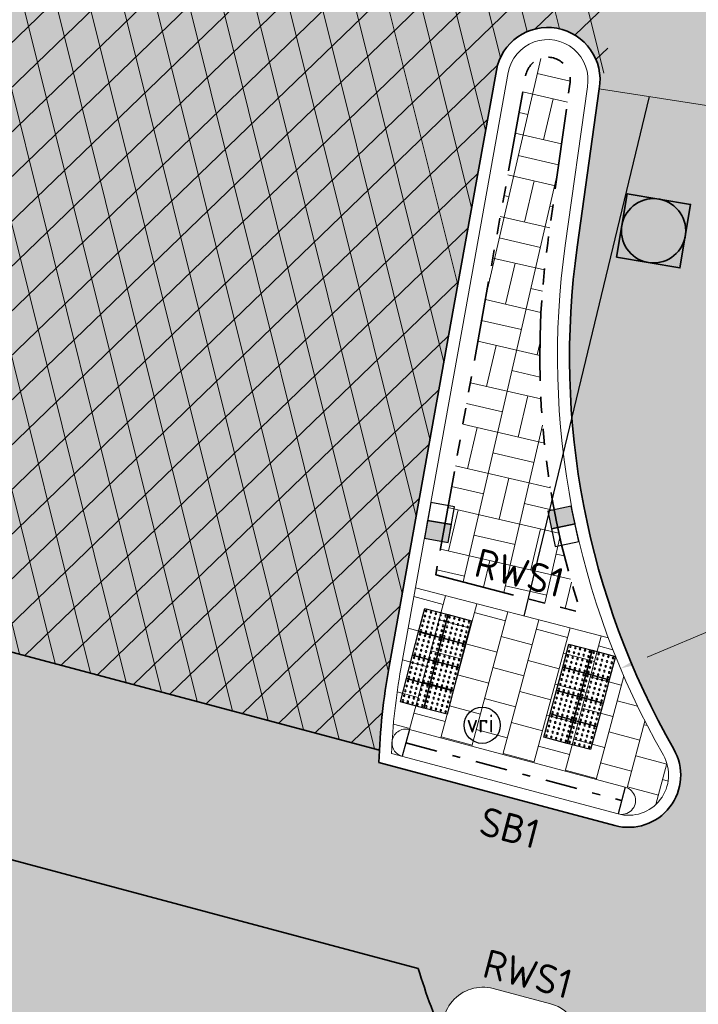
# Model space of a CAD drawing. Header units: metres. Extents: x 196651 to 397723, y 354703 to 710691.
# Tile 27 of 256: x 197535.1 to 197543.54, y 355998.75 to 356011. Entities that reach past the tile are written whole.
import ezdxf
from ezdxf.enums import TextEntityAlignment as Align

# ---------------------------------------------------------------- set-up
doc = ezdxf.new("R2010")
doc.units = ezdxf.units.M
doc.header["$MEASUREMENT"] = 0
for name, pattern in [('ACAD_ISO03W100', [30, 12, -18]), ('VH-GELEIDEBAND_50X200', [8, 4, -2, 0, -2]), ('VH-OPSLUITBAND_100X200', [16, 8, -2, 4, -2]), ('VH-RWSBAND_110X220', [24, 10, -2, 2, -2, 2, -2, 2, -2])]:
    doc.linetypes.add(name, pattern=pattern)
for name, color, linetype, lineweight in [('N-WE-IE-MEUBILAIR-S @ 0.2', 7, 'Continuous', 25), ('N-WE-RI-PUT_OPHOOGTEBRENGEN-G', 7, 'Continuous', 35), ('N-WE-VH-GOOT_TEGEL-G', 170, 'Continuous', 35), ('N-WE-VH-KANTOPSLUITING_SCHEIDINGSBAND_115 345-G', 6, 'VH-GELEIDEBAND_50X200', 35), ('N-WE-VH-KANTOPSLUITING_TEKST-T', 7, 'VH-OPSLUITBAND_100X200', 35), ('N-WE-VH-KANTOPSLUITING_TROTTOIRBAND_RWS_110 220-G', 6, 'VH-RWSBAND_110X220', 35), ('N-WE-VH-KANTVERHARDING-G', 1, 'Continuous', 5), ('N-WE-VH-MATERIAALGRENS-G', 5, 'ACAD_ISO03W100', 35), ('N-WE-VH-VERHARDING_ASFALT_DEKLAAG-A', 251, 'Continuous', 5), ('N-WE-VH-VERHARDING_ASFALT_DEKLAAG-G_ZWART', 252, 'Continuous', 5), ('N-WE-VH-VERHARDING_TEGEL-200X200X50-A', 252, 'Continuous', 18), ('N-WE-VH-VERKEERSTEGEL-NOPPENTEGEL-S', 5, 'Continuous', 25), ('N-WE-VH_BETON_PRINTBETON-A', 252, 'Continuous', 5), ('X-XX-AL-AANPIJLING-M', 7, 'Continuous', 18)]:
    doc.layers.add(name, color=color, linetype=linetype, lineweight=lineweight)
doc.layers.add('N-WE-RI-HWA_KOLK_RWS-S', color=150, linetype='Continuous')
doc.layers.add('N-WE-VH-VERHARDING_ASFALT_COATING_ROOD-G', color=7, linetype='Continuous', lineweight=5, true_color=0xffa8a8)
doc.layers.add('X-XX-AL-HULPLIJNEN', color=4, linetype='Continuous', lineweight=25, plot=False)
doc.styles.add('NLCS-ISO', font='NLCS-ISO.ttf')
doc.styles.add('NLCS-ISO-M200-T18', font='NLCS-ISO.ttf')
doc.dimstyles.new('NLCS-M200-T18-PIJL', dxfattribs={"dimscale": 0.2, "dimtxt": 1.799999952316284, "dimasz": 1.8, "dimexe": 2, "dimexo": 2, "dimgap": 0.7, "dimtad": 1, "dimzin": 0, "dimdsep": 46, "dimtxsty": 'NLCS-ISO-M200-T18', "dimcen": 0, "dimdle": 2, "dimse1": 1, "dimse2": 1, "dimclrd": 256, "dimclre": 256, "dimclrt": 256, "dimadec": 1, "dimazin": 0, "dimtfac": 1, "dimtofl": 0, "dimtmove": 1, "dimatfit": 0, "dimfxl": 2, "dimfxlon": 1, "dimtfillclr": 254, "dimtolj": 1, "dimtzin": 0, "dimlwd": 18, "dimlwe": 18, "dimarcsym": 0})

# ---------------------------------------------------------------- blocks, each defined once
blk = doc.blocks.new('OP HOOGTE BRENGEN PUT')
at = {"layer": 'N-WE-RI-PUT_OPHOOGTEBRENGEN-G', "flags": 128}
blk.add_lwpolyline([(-0.4000000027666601, -0.3999999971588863), (-0.4000000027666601, 0.400000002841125), (0.3999999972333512, 0.400000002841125), (0.3999999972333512, -0.3999999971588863)], close=True, dxfattribs=at)
at = {"layer": 'N-WE-RI-PUT_OPHOOGTEBRENGEN-G'}
blk.add_circle((0, 0), 0.4, dxfattribs=at)
blk = doc.blocks.new('*D1796')
at = {"layer": 'Defpoints', "color": 0, "transparency": 16777216}
for p in [(197656.5246603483, 356038.2042141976), (197542.917928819, 355978.7313126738)]:
    blk.add_point(p, dxfattribs=at)
at = {"layer": 'X-XX-AL-AANPIJLING-M', "linetype": 'Continuous', "lineweight": 18, "transparency": 16777216}
blk.add_line((197654.299166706, 356037.0391726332), (197656.2057201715, 356038.0372496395), dxfattribs=at)
at = {"layer": 'X-XX-AL-AANPIJLING-M', "transparency": 16777216}
blk.add_solid([(197656.1778927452, 356038.0904063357), (197656.2335475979, 356037.9840929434), (197656.5246603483, 356038.2042141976)], dxfattribs=at)
at = {"layer": 'X-XX-AL-AANPIJLING-M', "transparency": 16777216, "insert": (197654.9445604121, 356037.7382312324), "char_height": 0.3599999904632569, "attachment_point": 5, "rotation": 27.631969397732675, "style": 'NLCS-ISO-M200-T18'}
blk.add_mtext('\\A1;R128.23', dxfattribs=at)
blk = doc.blocks.new('TEKST TB')
at = {"style": 'NLCS-ISO'}
blk.add_attdef('TEKST_TROTTOIRBANDEN', text='', height=0.36, rotation=0.340705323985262, dxfattribs=at).set_placement((0, 0), align=Align.BOTTOM_CENTER)
blk = doc.blocks.new('*U2076')
for centre in [(0.02500000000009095, 0.2750000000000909), (0.08750000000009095, 0.2750000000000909), (0.1500000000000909, 0.2750000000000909), (0.2125000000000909, 0.2750000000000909), (0.2749999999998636, 0.2750000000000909), (0.3250000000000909, 0.2750000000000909), (0.3875000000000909, 0.2750000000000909), (0.4500000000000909, 0.2750000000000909), (0.5125000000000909, 0.2750000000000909), (0.5749999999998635, 0.2750000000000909), (0.6250000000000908, 0.2750000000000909), (0.6875000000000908, 0.2750000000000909), (0.7500000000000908, 0.2750000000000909), (0.8125000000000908, 0.2750000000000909), (0.8749999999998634, 0.2750000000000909), (0.9250000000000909, 0.2750000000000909), (0.9875000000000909, 0.2750000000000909), (1.050000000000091, 0.2750000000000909), (1.112500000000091, 0.2750000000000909), (1.174999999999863, 0.2750000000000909), (0.02500000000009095, 0.2125000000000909), (0.02500000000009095, 0.1500000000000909), (0.08750000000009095, 0.2125000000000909), (0.08750000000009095, 0.1500000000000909), (0.1500000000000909, 0.2125000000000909), (0.1500000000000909, 0.1500000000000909), (0.2125000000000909, 0.2125000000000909), (0.2125000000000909, 0.1500000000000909), (0.2749999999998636, 0.2125000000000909), (0.2749999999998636, 0.1500000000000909), (0.3250000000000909, 0.2125000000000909), (0.3250000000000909, 0.1500000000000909), (0.3875000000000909, 0.2125000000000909), (0.3875000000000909, 0.1500000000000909), (0.4500000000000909, 0.2125000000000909), (0.4500000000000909, 0.1500000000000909), (0.5125000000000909, 0.2125000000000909), (0.5125000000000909, 0.1500000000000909), (0.5749999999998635, 0.2125000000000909), (0.5749999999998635, 0.1500000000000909), (0.6250000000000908, 0.2125000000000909), (0.6250000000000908, 0.1500000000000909), (0.6875000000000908, 0.2125000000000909), (0.6875000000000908, 0.1500000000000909), (0.7500000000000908, 0.2125000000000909), (0.7500000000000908, 0.1500000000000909), (0.8125000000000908, 0.2125000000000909), (0.8125000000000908, 0.1500000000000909), (0.8749999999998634, 0.2125000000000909), (0.8749999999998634, 0.1500000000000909), (0.9250000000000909, 0.2125000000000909), (0.9250000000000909, 0.1500000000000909), (0.9875000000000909, 0.2125000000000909), (0.9875000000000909, 0.1500000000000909), (1.050000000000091, 0.2125000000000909), (1.050000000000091, 0.1500000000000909), (1.112500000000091, 0.2125000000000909), (1.112500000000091, 0.1500000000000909), (1.174999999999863, 0.2125000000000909), (1.174999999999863, 0.1500000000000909), (0.02500000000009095, 0.0875000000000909), (0.02500000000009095, 0.02500000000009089), (0.08750000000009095, 0.0875000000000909), (0.08750000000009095, 0.02500000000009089), (0.1500000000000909, 0.0875000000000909), (0.1500000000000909, 0.02500000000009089), (0.2125000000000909, 0.0875000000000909), (0.2125000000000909, 0.02500000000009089), (0.2749999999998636, 0.0875000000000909), (0.2749999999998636, 0.02500000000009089), (0.3250000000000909, 0.0875000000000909), (0.3250000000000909, 0.02500000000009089), (0.3875000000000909, 0.0875000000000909), (0.3875000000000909, 0.02500000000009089), (0.4500000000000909, 0.0875000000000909), (0.4500000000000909, 0.02500000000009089), (0.5125000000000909, 0.0875000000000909), (0.5125000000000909, 0.02500000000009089), (0.5749999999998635, 0.0875000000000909), (0.5749999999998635, 0.02500000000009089), (0.6250000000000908, 0.0875000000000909), (0.6250000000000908, 0.02500000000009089), (0.6875000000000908, 0.0875000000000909), (0.6875000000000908, 0.02500000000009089), (0.7500000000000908, 0.0875000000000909), (0.7500000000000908, 0.02500000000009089), (0.8125000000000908, 0.0875000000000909), (0.8125000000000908, 0.02500000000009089), (0.8749999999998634, 0.0875000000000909), (0.8749999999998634, 0.02500000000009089), (0.9250000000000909, 0.0875000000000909), (0.9250000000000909, 0.02500000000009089), (0.9875000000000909, 0.0875000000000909), (0.9875000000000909, 0.02500000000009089), (1.050000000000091, 0.0875000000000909), (1.050000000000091, 0.02500000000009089), (1.112500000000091, 0.0875000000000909), (1.112500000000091, 0.02500000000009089), (1.174999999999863, 0.0875000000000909), (1.174999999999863, 0.02500000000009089), (0.02500000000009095, -0.02499999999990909), (0.02500000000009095, -0.0874999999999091), (0.08750000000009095, -0.02499999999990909), (0.08750000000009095, -0.0874999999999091), (0.1500000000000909, -0.02499999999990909), (0.1500000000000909, -0.0874999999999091), (0.2125000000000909, -0.02499999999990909), (0.2125000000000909, -0.0874999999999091), (0.2749999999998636, -0.02499999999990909), (0.2749999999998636, -0.0874999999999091), (0.3250000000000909, -0.02499999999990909), (0.3250000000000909, -0.0874999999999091), (0.3875000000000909, -0.02499999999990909), (0.3875000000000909, -0.0874999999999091), (0.4500000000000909, -0.02499999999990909), (0.4500000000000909, -0.0874999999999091), (0.5125000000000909, -0.02499999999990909), (0.5125000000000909, -0.0874999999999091), (0.5749999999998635, -0.02499999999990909), (0.5749999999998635, -0.0874999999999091), (0.6250000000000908, -0.02499999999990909), (0.6250000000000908, -0.0874999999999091), (0.6875000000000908, -0.02499999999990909), (0.6875000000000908, -0.0874999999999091), (0.7500000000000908, -0.02499999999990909), (0.7500000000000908, -0.0874999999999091), (0.8125000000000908, -0.02499999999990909), (0.8125000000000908, -0.0874999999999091), (0.8749999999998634, -0.02499999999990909), (0.8749999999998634, -0.0874999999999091), (0.9250000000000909, -0.02499999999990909), (0.9250000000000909, -0.0874999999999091), (0.9875000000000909, -0.02499999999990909), (0.9875000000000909, -0.0874999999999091), (1.050000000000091, -0.02499999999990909), (1.050000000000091, -0.0874999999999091), (1.112500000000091, -0.02499999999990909), (1.112500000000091, -0.0874999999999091), (1.174999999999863, -0.02499999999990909), (1.174999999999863, -0.0874999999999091), (0.02500000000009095, -0.1499999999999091), (0.02500000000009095, -0.2124999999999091), (0.08750000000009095, -0.1499999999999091), (0.08750000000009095, -0.2124999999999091), (0.1500000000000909, -0.1499999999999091), (0.1500000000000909, -0.2124999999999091), (0.2125000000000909, -0.1499999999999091), (0.2125000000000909, -0.2124999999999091), (0.2749999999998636, -0.1499999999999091), (0.2749999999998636, -0.2124999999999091), (0.3250000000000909, -0.1499999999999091), (0.3250000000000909, -0.2124999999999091), (0.3875000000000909, -0.1499999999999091), (0.3875000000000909, -0.2124999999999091), (0.4500000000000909, -0.1499999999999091), (0.4500000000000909, -0.2124999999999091), (0.5125000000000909, -0.1499999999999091), (0.5125000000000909, -0.2124999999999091), (0.5749999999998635, -0.1499999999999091), (0.5749999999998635, -0.2124999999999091), (0.6250000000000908, -0.1499999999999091), (0.6250000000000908, -0.2124999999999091), (0.6875000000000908, -0.1499999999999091), (0.6875000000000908, -0.2124999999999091), (0.7500000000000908, -0.1499999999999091), (0.7500000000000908, -0.2124999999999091), (0.8125000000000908, -0.1499999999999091), (0.8125000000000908, -0.2124999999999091), (0.8749999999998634, -0.1499999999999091), (0.8749999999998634, -0.2124999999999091), (0.9250000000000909, -0.1499999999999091), (0.9250000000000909, -0.2124999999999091), (0.9875000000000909, -0.1499999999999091), (0.9875000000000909, -0.2124999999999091), (1.050000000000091, -0.1499999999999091), (1.050000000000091, -0.2124999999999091), (1.112500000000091, -0.1499999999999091), (1.112500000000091, -0.2124999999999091), (1.174999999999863, -0.1499999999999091), (1.174999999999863, -0.2124999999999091), (0.02500000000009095, -0.2749999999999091), (0.08750000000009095, -0.2749999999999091), (0.1500000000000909, -0.2749999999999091), (0.2125000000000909, -0.2749999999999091), (0.2749999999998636, -0.2749999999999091), (0.3250000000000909, -0.2749999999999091), (0.3875000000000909, -0.2749999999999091), (0.4500000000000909, -0.2749999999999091), (0.5125000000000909, -0.2749999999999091), (0.5749999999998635, -0.2749999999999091), (0.6250000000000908, -0.2749999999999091), (0.6875000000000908, -0.2749999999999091), (0.7500000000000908, -0.2749999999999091), (0.8125000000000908, -0.2749999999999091), (0.8749999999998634, -0.2749999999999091), (0.9250000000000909, -0.2749999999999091), (0.9875000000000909, -0.2749999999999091), (1.050000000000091, -0.2749999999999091), (1.112500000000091, -0.2749999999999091), (1.174999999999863, -0.2749999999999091)]:
    blk.add_circle(centre, 0.01)
for points in [[(0.2999999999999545, 2.273181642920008e-13), (0.2999999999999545, 0.3000000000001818), (0, 0.3000000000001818), (0, -5.551115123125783e-17)], [(0.5999999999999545, 2.273181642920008e-13), (0.5999999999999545, 0.3000000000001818), (0.2999999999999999, 0.3000000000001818), (0.2999999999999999, -5.551115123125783e-17)], [(0.8999999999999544, 2.273181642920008e-13), (0.8999999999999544, 0.3000000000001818), (0.5999999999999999, 0.3000000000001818), (0.5999999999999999, -5.551115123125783e-17)], [(1.199999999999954, 2.273181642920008e-13), (1.199999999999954, 0.3000000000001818), (0.8999999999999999, 0.3000000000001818), (0.8999999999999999, -5.551115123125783e-17)], [(0.2999999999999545, -0.2999999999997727), (0.2999999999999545, 1.818545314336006e-13), (0, 1.818545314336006e-13), (0, -0.3)], [(0.5999999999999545, -0.2999999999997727), (0.5999999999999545, 1.818545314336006e-13), (0.2999999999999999, 1.818545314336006e-13), (0.2999999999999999, -0.3)], [(0.8999999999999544, -0.2999999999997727), (0.8999999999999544, 1.818545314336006e-13), (0.5999999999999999, 1.818545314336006e-13), (0.5999999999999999, -0.3)], [(1.199999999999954, -0.2999999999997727), (1.199999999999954, 1.818545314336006e-13), (0.8999999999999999, 1.818545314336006e-13), (0.8999999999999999, -0.3)]]:
    blk.add_3dface(points)
blk = doc.blocks.new('*U2075')
for centre in [(0.02500000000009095, 0.575000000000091), (0.02500000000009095, 0.512500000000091), (0.08750000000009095, 0.575000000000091), (0.08750000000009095, 0.512500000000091), (0.1500000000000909, 0.575000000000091), (0.1500000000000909, 0.512500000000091), (0.2125000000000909, 0.575000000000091), (0.2125000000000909, 0.512500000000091), (0.2749999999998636, 0.575000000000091), (0.2749999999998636, 0.512500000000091), (0.3250000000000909, 0.575000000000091), (0.3250000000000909, 0.512500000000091), (0.3875000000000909, 0.575000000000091), (0.3875000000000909, 0.512500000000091), (0.4500000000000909, 0.575000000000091), (0.4500000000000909, 0.512500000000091), (0.5125000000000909, 0.575000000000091), (0.5125000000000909, 0.512500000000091), (0.5749999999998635, 0.575000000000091), (0.5749999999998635, 0.512500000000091), (0.6250000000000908, 0.575000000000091), (0.6250000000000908, 0.512500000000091), (0.6875000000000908, 0.575000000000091), (0.6875000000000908, 0.512500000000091), (0.7500000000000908, 0.575000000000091), (0.7500000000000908, 0.512500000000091), (0.8125000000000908, 0.575000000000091), (0.8125000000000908, 0.512500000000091), (0.8749999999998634, 0.575000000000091), (0.8749999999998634, 0.512500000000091), (0.9250000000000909, 0.575000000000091), (0.9250000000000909, 0.512500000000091), (0.9875000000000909, 0.575000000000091), (0.9875000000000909, 0.512500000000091), (1.050000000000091, 0.575000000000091), (1.050000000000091, 0.512500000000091), (1.112500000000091, 0.575000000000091), (1.112500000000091, 0.512500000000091), (1.174999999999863, 0.575000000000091), (1.174999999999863, 0.512500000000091), (0.02500000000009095, 0.4500000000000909), (0.02500000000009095, 0.3875000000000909), (0.08750000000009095, 0.4500000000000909), (0.08750000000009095, 0.3875000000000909), (0.1500000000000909, 0.4500000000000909), (0.1500000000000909, 0.3875000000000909), (0.2125000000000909, 0.4500000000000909), (0.2125000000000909, 0.3875000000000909), (0.2749999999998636, 0.4500000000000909), (0.2749999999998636, 0.3875000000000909), (0.3250000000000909, 0.4500000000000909), (0.3250000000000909, 0.3875000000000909), (0.3875000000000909, 0.4500000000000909), (0.3875000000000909, 0.3875000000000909), (0.4500000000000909, 0.4500000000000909), (0.4500000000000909, 0.3875000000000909), (0.5125000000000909, 0.4500000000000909), (0.5125000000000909, 0.3875000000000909), (0.5749999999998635, 0.4500000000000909), (0.5749999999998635, 0.3875000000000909), (0.6250000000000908, 0.4500000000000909), (0.6250000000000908, 0.3875000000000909), (0.6875000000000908, 0.4500000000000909), (0.6875000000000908, 0.3875000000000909), (0.7500000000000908, 0.4500000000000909), (0.7500000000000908, 0.3875000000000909), (0.8125000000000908, 0.4500000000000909), (0.8125000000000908, 0.3875000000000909), (0.8749999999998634, 0.4500000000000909), (0.8749999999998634, 0.3875000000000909), (0.9250000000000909, 0.4500000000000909), (0.9250000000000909, 0.3875000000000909), (0.9875000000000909, 0.4500000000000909), (0.9875000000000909, 0.3875000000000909), (1.050000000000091, 0.4500000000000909), (1.050000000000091, 0.3875000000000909), (1.112500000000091, 0.4500000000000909), (1.112500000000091, 0.3875000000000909), (1.174999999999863, 0.4500000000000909), (1.174999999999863, 0.3875000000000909), (0.02500000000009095, 0.3250000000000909), (0.02500000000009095, 0.2750000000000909), (0.08750000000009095, 0.3250000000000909), (0.08750000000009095, 0.2750000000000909), (0.1500000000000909, 0.3250000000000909), (0.1500000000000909, 0.2750000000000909), (0.2125000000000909, 0.3250000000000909), (0.2125000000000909, 0.2750000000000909), (0.2749999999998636, 0.3250000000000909), (0.2749999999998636, 0.2750000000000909), (0.3250000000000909, 0.3250000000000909), (0.3250000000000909, 0.2750000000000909), (0.3875000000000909, 0.3250000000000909), (0.3875000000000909, 0.2750000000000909), (0.4500000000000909, 0.3250000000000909), (0.4500000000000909, 0.2750000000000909), (0.5125000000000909, 0.3250000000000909), (0.5125000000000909, 0.2750000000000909), (0.5749999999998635, 0.3250000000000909), (0.5749999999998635, 0.2750000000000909), (0.6250000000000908, 0.3250000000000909), (0.6250000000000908, 0.2750000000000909), (0.6875000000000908, 0.3250000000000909), (0.6875000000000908, 0.2750000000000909), (0.7500000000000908, 0.3250000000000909), (0.7500000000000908, 0.2750000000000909), (0.8125000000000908, 0.3250000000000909), (0.8125000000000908, 0.2750000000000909), (0.8749999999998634, 0.3250000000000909), (0.8749999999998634, 0.2750000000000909), (0.9250000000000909, 0.3250000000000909), (0.9250000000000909, 0.2750000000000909), (0.9875000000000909, 0.3250000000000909), (0.9875000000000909, 0.2750000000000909), (1.050000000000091, 0.3250000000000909), (1.050000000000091, 0.2750000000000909), (1.112500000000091, 0.3250000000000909), (1.112500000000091, 0.2750000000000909), (1.174999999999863, 0.3250000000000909), (1.174999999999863, 0.2750000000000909), (0.02500000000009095, 0.2125000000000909), (0.02500000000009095, 0.1500000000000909), (0.08750000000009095, 0.2125000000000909), (0.08750000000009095, 0.1500000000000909), (0.1500000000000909, 0.2125000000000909), (0.1500000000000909, 0.1500000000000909), (0.2125000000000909, 0.2125000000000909), (0.2125000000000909, 0.1500000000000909), (0.2749999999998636, 0.2125000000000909), (0.2749999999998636, 0.1500000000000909), (0.3250000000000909, 0.2125000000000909), (0.3250000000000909, 0.1500000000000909), (0.3875000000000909, 0.2125000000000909), (0.3875000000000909, 0.1500000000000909), (0.4500000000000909, 0.2125000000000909), (0.4500000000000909, 0.1500000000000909), (0.5125000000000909, 0.2125000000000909), (0.5125000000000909, 0.1500000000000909), (0.5749999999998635, 0.2125000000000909), (0.5749999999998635, 0.1500000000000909), (0.6250000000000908, 0.2125000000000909), (0.6250000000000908, 0.1500000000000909), (0.6875000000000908, 0.2125000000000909), (0.6875000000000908, 0.1500000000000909), (0.7500000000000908, 0.2125000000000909), (0.7500000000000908, 0.1500000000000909), (0.8125000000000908, 0.2125000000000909), (0.8125000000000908, 0.1500000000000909), (0.8749999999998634, 0.2125000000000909), (0.8749999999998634, 0.1500000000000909), (0.9250000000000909, 0.2125000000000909), (0.9250000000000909, 0.1500000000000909), (0.9875000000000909, 0.2125000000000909), (0.9875000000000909, 0.1500000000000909), (1.050000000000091, 0.2125000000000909), (1.050000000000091, 0.1500000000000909), (1.112500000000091, 0.2125000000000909), (1.112500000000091, 0.1500000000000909), (1.174999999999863, 0.2125000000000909), (1.174999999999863, 0.1500000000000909), (0.02500000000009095, 0.08750000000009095), (0.02500000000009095, 0.02500000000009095), (0.08750000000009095, 0.08750000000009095), (0.08750000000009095, 0.02500000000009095), (0.1500000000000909, 0.08750000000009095), (0.1500000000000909, 0.02500000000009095), (0.2125000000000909, 0.08750000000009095), (0.2125000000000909, 0.02500000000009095), (0.2749999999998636, 0.08750000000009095), (0.2749999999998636, 0.02500000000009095), (0.3250000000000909, 0.08750000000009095), (0.3250000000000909, 0.02500000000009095), (0.3875000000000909, 0.08750000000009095), (0.3875000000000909, 0.02500000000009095), (0.4500000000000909, 0.08750000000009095), (0.4500000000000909, 0.02500000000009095), (0.5125000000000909, 0.08750000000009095), (0.5125000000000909, 0.02500000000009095), (0.5749999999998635, 0.08750000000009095), (0.5749999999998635, 0.02500000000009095), (0.6250000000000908, 0.08750000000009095), (0.6250000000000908, 0.02500000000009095), (0.6875000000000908, 0.08750000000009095), (0.6875000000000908, 0.02500000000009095), (0.7500000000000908, 0.08750000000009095), (0.7500000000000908, 0.02500000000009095), (0.8125000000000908, 0.08750000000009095), (0.8125000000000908, 0.02500000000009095), (0.8749999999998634, 0.08750000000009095), (0.8749999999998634, 0.02500000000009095), (0.9250000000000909, 0.08750000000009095), (0.9250000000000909, 0.02500000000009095), (0.9875000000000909, 0.08750000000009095), (0.9875000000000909, 0.02500000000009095), (1.050000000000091, 0.08750000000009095), (1.050000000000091, 0.02500000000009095), (1.112500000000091, 0.08750000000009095), (1.112500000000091, 0.02500000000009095), (1.174999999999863, 0.08750000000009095), (1.174999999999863, 0.02500000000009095)]:
    blk.add_circle(centre, 0.01)
for points in [[(0.2999999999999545, 0.3000000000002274), (0.2999999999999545, 0.6000000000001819), (0, 0.6000000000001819), (0, 0.3)], [(0.5999999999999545, 0.3000000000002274), (0.5999999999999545, 0.6000000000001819), (0.2999999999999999, 0.6000000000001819), (0.2999999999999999, 0.3)], [(0.8999999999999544, 0.3000000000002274), (0.8999999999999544, 0.6000000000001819), (0.5999999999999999, 0.6000000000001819), (0.5999999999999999, 0.3)], [(1.199999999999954, 0.3000000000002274), (1.199999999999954, 0.6000000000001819), (0.8999999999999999, 0.6000000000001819), (0.8999999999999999, 0.3)], [(0.2999999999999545, 2.273736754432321e-13), (0.2999999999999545, 0.3000000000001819), (0, 0.3000000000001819), (0, 0)], [(0.5999999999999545, 2.273736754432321e-13), (0.5999999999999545, 0.3000000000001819), (0.2999999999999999, 0.3000000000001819), (0.2999999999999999, 0)], [(0.8999999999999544, 2.273736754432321e-13), (0.8999999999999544, 0.3000000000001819), (0.5999999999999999, 0.3000000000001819), (0.5999999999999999, 0)], [(1.199999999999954, 2.273736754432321e-13), (1.199999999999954, 0.3000000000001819), (0.8999999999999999, 0.3000000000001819), (0.8999999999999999, 0)]]:
    blk.add_3dface(points)
blk = doc.blocks.new('N-SRI-HWA-KOLK_RWS-SO')
at = {"ltscale": 0.1}
blk.add_hatch(color=256, dxfattribs=at).paths.add_polyline_path([(0, -0.7499999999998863), (1.124999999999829, -0.7499999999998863), (1.124999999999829, 0.7499999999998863), (0, 0.7499999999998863)])
blk.add_line((0, -0.7499999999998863), (0, 0.7499999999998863), dxfattribs=at)
at = {"flags": 128}
blk.add_lwpolyline([(-1.125000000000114, -0.7499999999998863), (1.124999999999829, -0.7499999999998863), (1.124999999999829, 0.7499999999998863), (-1.125000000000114, 0.7499999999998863)], close=True, dxfattribs=at)
at = {"ltscale": 0.1, "flags": 128}
blk.add_lwpolyline([(0, -0.7499999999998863), (1.124999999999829, -0.7499999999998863), (1.124999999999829, 0.7499999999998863), (0, 0.7499999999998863)], close=True, dxfattribs=at)
blk = doc.blocks.new('*D2172')
at = {"layer": 'Defpoints', "color": 0, "transparency": 16777216}
for p in [(197551.7896342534, 356006.8064872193), (197542.573678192, 356002.9249728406)]:
    blk.add_point(p, dxfattribs=at)
at = {"layer": 'X-XX-AL-AANPIJLING-M', "linetype": 'Continuous', "lineweight": 18, "transparency": 16777216}
blk.add_line((197546.0757414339, 356004.3999482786), (197542.9054526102, 356003.0647073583), dxfattribs=at)
at = {"layer": 'X-XX-AL-AANPIJLING-M', "transparency": 16777216}
blk.add_solid([(197542.8821635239, 356003.1200030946), (197542.9287416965, 356003.0094116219), (197542.573678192, 356002.9249728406)], dxfattribs=at)
at = {"layer": 'X-XX-AL-AANPIJLING-M', "transparency": 16777216, "insert": (197545.2419043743, 356004.3959822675), "char_height": 0.3599999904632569, "attachment_point": 5, "rotation": 22.839525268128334, "style": 'NLCS-ISO-M200-T18'}
blk.add_mtext('\\A1;R10.00', dxfattribs=at)
blk = doc.blocks.new('SIE-MEUBILAIR_PAAL_VRI-SO')
blk.add_circle((0, 0), 0.75)
at = {"style": 'NLCS-ISO'}
blk.add_text('vri', height=0.75, dxfattribs=at).set_placement((-0.08019577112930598, 0.07377584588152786), align=Align.MIDDLE_CENTER)

msp = doc.modelspace()

# ---------------------------------------------------------------- hatches: boundary and pattern name
at = {"layer": 'N-WE-VH-VERHARDING_ASFALT_COATING_ROOD-G'}
msp.add_hatch(color=256, dxfattribs=at).paths.add_polyline_path([(197550.7287988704, 356053.5453685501, -0.01118977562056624), (197550.8840515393, 356054.4336867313), (197549.5527801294, 356054.7929404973), (197542.35, 356010.238), (197542.3189969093, 356010.2385957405, -0.03833906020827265), (197542.3094706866, 356010.1395174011), (197544.0931132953, 356009.8625783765, 0.005491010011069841), (197544.1632720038, 356010.2928692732)])
h = msp.add_hatch(color=256, dxfattribs=at)
edge = h.paths.add_edge_path()
edge.add_arc((197522.7364838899, 356000.600853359), 1.149999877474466, 344.7121018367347, 442.551190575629)
edge.add_line((197522.8855702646, 356001.7411484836), (197513.3164276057, 356002.4923494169))
edge.add_line((197513.3164276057, 356002.4923494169), (197513.3319286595, 356004.1248551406))
edge.add_line((197513.3319286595, 356004.1248551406), (197522.7385602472, 356004.37716049))
edge.add_arc((197522.627288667, 356008.5256684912), 4.150000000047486, 271.5364231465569, 339.805299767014)
edge.add_line((197526.5221672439, 356007.0930412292), (197531.0534343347, 356019.4121807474))
edge.add_line((197531.0534343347, 356019.4121807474), (197532.6051415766, 356018.8414266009))
edge.add_line((197532.6051415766, 356018.8414266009), (197528.6299639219, 356007.5484131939))
edge.add_line((197528.6299639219, 356007.5484131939), (197528.0526651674, 356005.5132318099))
edge.add_arc((197528.6779939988, 356005.3358512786), 0.6500000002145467, 164.1635025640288, 255.0470960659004)
edge.add_line((197528.5102777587, 356004.7078614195), (197529.5857392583, 356004.4206396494))
edge.add_line((197529.5857392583, 356004.4206396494), (197529.6331841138, 356004.5632259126))
edge.add_line((197529.6331841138, 356004.5632259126), (197539.5758153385, 356001.90786341))
edge.add_arc((197547.7158665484, 356001.5052916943), 8.149999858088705, 177.1687054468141, 178.2495302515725)
edge.add_line((197539.5696699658, 356001.7542473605), (197542.5045711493, 356000.9704280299))
edge.add_arc((197542.6722873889, 356001.598417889), 0.6500000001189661, 255.0470961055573, 389.736148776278)
edge.add_arc((197551.789634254, 356006.8064872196), 9.850000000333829, 172.0515655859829, 209.7361487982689, ccw=False)
edge.add_line((197542.0342639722, 356008.1685630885), (197542.3094086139, 356010.1391859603))
edge.add_line((197542.3094086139, 356010.1391859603), (197544.0971483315, 356009.8574962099))
edge.add_line((197544.0971483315, 356009.8574962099), (197544.0944383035, 356009.8428784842))
edge.add_line((197544.0944383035, 356009.8428784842), (197543.7184961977, 356007.9375179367))
edge.add_arc((197551.7896348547, 356006.8064915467), 8.14999999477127, 172.0229610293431, 185.3610577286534)
edge.add_arc((197551.8118195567, 356006.8154970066), 8.172931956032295, 185.4093828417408, 252.2037230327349)
edge.add_line((197549.3138982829, 355999.033645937), (197549.0974967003, 355997.1826234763))
edge.add_arc((197558.99373477, 356064.9602063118), 68.49624999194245, 258.65174460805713, 261.692916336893, ccw=False)
edge.add_arc((197545.2895484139, 355996.6755417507), 1.149999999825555, 78.66409308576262, 106.4997854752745)
edge.add_line((197544.962934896, 355997.7781856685), (197542.0081084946, 355998.5189593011))
edge.add_arc((197541.5752229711, 355998.2687391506), 0.5000000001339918, 30.02913435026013, 75.0470960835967)
edge.add_line((197541.7042354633, 355998.751808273), (197540.9913478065, 355998.9421980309))
edge.add_arc((197540.8623353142, 355998.4591289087), 0.5000000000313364, 75.04709607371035, 203.9635280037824)
edge.add_arc((197547.7158666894, 356001.5052916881), 7.999999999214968, 196.8112913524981, 203.9635279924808, ccw=False)
edge.add_line((197540.0577665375, 355999.1915280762), (197528.6236558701, 356002.24521759))
edge.add_arc((197521.7432003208, 356006.3268020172), 8.000000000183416, 281.58299197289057, 329.3229771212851, ccw=False)
edge.add_arc((197523.0499235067, 355998.6091449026), 0.3224997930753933, 338.2658075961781, 344.7121078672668)
edge.add_line((197523.361011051, 355998.5241116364), (197523.4274494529, 355998.7671713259))
edge.add_line((197523.4274494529, 355998.7671713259), (197523.8457889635, 356000.2976336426))
at = {"layer": 'N-WE-VH-VERHARDING_ASFALT_DEKLAAG-A', "lineweight": 9}
h = msp.add_hatch(dxfattribs=at)
h.set_pattern_fill('AVH-ASFALT', color=256, scale=0.4, angle=164, pattern_type=2)
h.set_pattern_definition([(224, (197553.4973760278, 356021.9022697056), (0.2778633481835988, -0.2877359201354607), []), (283.9999999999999, (197553.4973760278, 356021.9022697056), (0.3881182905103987, 0.09676875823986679), [])])
edge = h.paths.add_edge_path()
edge.add_arc((197547.7158666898, 356001.5052916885), 8.149999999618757, 169.7994745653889, 177.1687054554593)
edge.add_line((197539.5758153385, 356001.9078634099), (197529.6335274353, 356004.5631342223))
edge.add_line((197529.6335274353, 356004.5631342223), (197529.9521152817, 356005.5130980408))
edge.add_line((197529.9521152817, 356005.5130980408), (197533.7974973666, 356019.5356945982))
edge.add_arc((197533.365405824, 356019.6541866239), 0.4480440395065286, 344.664826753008, 470.4676068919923)
edge.add_line((197533.2087347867, 356020.0739456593), (197537.3909046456, 356031.8100736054))
edge.add_arc((197556.2304690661, 356025.0965937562), 19.99999998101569, 156.363063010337, 160.386471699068, ccw=False)
edge.add_line((197537.9083801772, 356033.1153878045), (197547.6235670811, 356055.3135533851))
edge.add_line((197547.6235670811, 356055.3135533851), (197549.5527801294, 356054.7929404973))
edge.add_line((197549.5527801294, 356054.7929404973), (197542.35, 356010.238))
edge.add_line((197542.35, 356010.238), (197542.3189969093, 356010.2385957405))
edge.add_arc((197541.6691168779, 356010.2510835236), 0.6499999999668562, 358.8991672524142, 529.7994745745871)
edge.add_line((197541.0293907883, 356010.3661944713), (197539.6946857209, 356002.9486058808))
at = {"layer": 'N-WE-VH-VERHARDING_ASFALT_DEKLAAG-G_ZWART'}
h = msp.add_hatch(color=256, dxfattribs=at)
h.dxf.hatch_style = 1
edge = h.paths.add_edge_path()
edge.add_arc((197547.7158666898, 356001.5052916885), 8.149999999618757, 169.7994745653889, 177.1687054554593)
edge.add_line((197539.5758153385, 356001.9078634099), (197529.6335274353, 356004.5631342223))
edge.add_line((197529.6335274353, 356004.5631342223), (197529.9521152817, 356005.5130980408))
edge.add_line((197529.9521152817, 356005.5130980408), (197533.7974973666, 356019.5356945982))
edge.add_arc((197533.365405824, 356019.6541866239), 0.4480440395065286, 344.664826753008, 470.4676068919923)
edge.add_line((197533.2087347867, 356020.0739456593), (197537.3909046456, 356031.8100736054))
edge.add_arc((197556.2304690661, 356025.0965937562), 19.99999998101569, 156.363063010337, 160.386471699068, ccw=False)
edge.add_line((197537.9083801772, 356033.1153878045), (197547.6235670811, 356055.3135533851))
edge.add_line((197547.6235670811, 356055.3135533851), (197549.5527801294, 356054.7929404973))
edge.add_line((197549.5527801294, 356054.7929404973), (197542.35, 356010.238))
edge.add_line((197542.35, 356010.238), (197542.3189969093, 356010.2385957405))
edge.add_arc((197541.6691168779, 356010.2510835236), 0.6499999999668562, 358.8991672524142, 529.7994745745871)
edge.add_line((197541.0293907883, 356010.3661944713), (197539.6946857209, 356002.9486058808))
h = msp.add_hatch(color=256, dxfattribs=at)
h.dxf.hatch_style = 1
edge = h.paths.add_edge_path(flags=17)
edge.add_arc((197521.7432003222, 356006.32680202), 8.000000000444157, 302.9575118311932, 329.3229771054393)
edge.add_arc((197521.7432103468, 356006.3267943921), 7.999987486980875, 302.9574812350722, 329.32298746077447, ccw=False)
edge = h.paths.add_edge_path()
edge.add_arc((197547.7158666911, 356001.5052916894), 8.000000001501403, 221.472357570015, 238.7163161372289)
edge.add_line((197543.5616605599, 355994.6684377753), (197543.5212741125, 355994.5175958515))
edge.add_arc((197547.7158666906, 356001.5052916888), 8.15000000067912, 239.024337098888, 260.8436838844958)
edge.add_line((197546.4189692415, 355993.4591399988), (197545.3938917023, 355987.8010921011))
edge.add_arc((197555.2085148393, 356097.9328315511), 110.5682000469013, 263.3380995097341, 264.90741839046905, ccw=False)
edge.add_arc((197542.3060591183, 355987.4655755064), 0.6500000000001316, 83.33809952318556, 165.0111726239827)
edge.add_line((197541.678174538, 355987.633685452), (197541.5651108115, 355987.2113965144))
edge.add_arc((197542.1929953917, 355987.0432865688), 0.6499999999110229, 165.0111726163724, 237.9221905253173)
edge.add_arc((197549.096911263, 355998.0585462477), 13.65000000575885, 237.9221905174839, 252.4376978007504)
edge.add_line((197544.978123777, 355985.0447808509), (197544.4487389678, 355981.5384834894))
edge.add_arc((197545.9432069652, 355966.4623743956), 15.15000000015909, 95.66113463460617, 112.6128736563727)
edge.add_arc((197540.1921494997, 355980.0249018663), 0.4292533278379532, 99.94851258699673, 164.9063861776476)
edge.add_arc((197545.9432069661, 355966.4623743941), 15.00000000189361, 114.2697732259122, 126.2441106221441)
edge.add_line((197537.0748056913, 355978.559955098), (197541.7216641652, 355996.2072225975))
edge = h.paths.add_edge_path()
edge.add_arc((197547.7158666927, 356001.5052916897), 8.000000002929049, 212.2294139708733, 221.4723575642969)
edge.add_line((197541.7216641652, 355996.2072225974), (197537.0748056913, 355978.5599550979))
edge.add_arc((197545.9432069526, 355966.4623744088), 14.99999998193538, 126.2441106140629, 138.1870542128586)
edge.add_line((197534.7633262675, 355976.4628877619), (197523.8882800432, 355979.1686508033))
edge.add_arc((197515.9507558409, 355978.1707983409), 7.999999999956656, 7.165253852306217, 61.86759876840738)
edge.add_arc((197519.4016600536, 355985.196537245), 0.3225005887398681, 5.184827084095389, 63.84057385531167)
edge.add_arc((197515.7098806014, 355977.601568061), 8.767188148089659, 64.0677614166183, 76.07219280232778)
edge.add_line((197517.8201351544, 355986.1109989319), (197517.958564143, 355986.6233399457))
edge.add_line((197517.958564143, 355986.6233399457), (197519.451092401, 355992.1167513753))
edge.add_line((197519.451092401, 355992.1167513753), (197521.1992224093, 355991.8227939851))
edge.add_arc((197521.3070100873, 355992.4637946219), 0.6499999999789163, 260.4547086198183, 344.7999863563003)
edge.add_line((197521.9342707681, 355992.2933715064), (197522.1450606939, 355993.0692065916))
edge.add_arc((197521.517800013, 355993.2396297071), 0.6500000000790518, 344.7999863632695, 429.3075436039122)
edge.add_line((197521.7474786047, 355993.8476985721), (197520.0913400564, 355994.4732520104))
edge.add_line((197520.0913400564, 355994.4732520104), (197521.1024854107, 355998.1973670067))
edge.add_line((197521.1024854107, 355998.1973670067), (197521.1288850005, 355998.1944066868))
edge.add_arc((197521.7009956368, 356006.719276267), 8.544045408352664, 266.160592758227, 279.4500982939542)
edge.add_arc((197523.0499418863, 355998.6091480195), 0.322499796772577, 279.6189550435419, 338.2659439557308)
edge.add_arc((197521.7432003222, 356006.3268020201), 8.000000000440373, 281.5831284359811, 329.3229771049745)
edge.add_line((197528.6236558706, 356002.2452175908), (197539.1872566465, 355999.4354691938))
edge.add_line((197539.1872566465, 355999.4354691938), (197540.0589592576, 355999.1875840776))
edge.add_arc((197547.7158361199, 356001.5052805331), 7.999967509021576, 196.8407885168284, 212.2294631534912)
at = {"layer": 'N-WE-VH-VERHARDING_TEGEL-200X200X50-A'}
h = msp.add_hatch(dxfattribs=at)
h.set_pattern_fill('AVH-TEGEL_200X200_HALFST', color=256, scale=2, angle=165, pattern_type=2)
h.set_pattern_definition([(165, (0, 0), (-0.4381341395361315, -0.08965754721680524), [0.4, -0.4]), (255, (0, 0), (0.3863703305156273, -0.1035276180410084), [])])
edge = h.paths.add_edge_path()
edge.add_arc((197551.7896349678, 356006.8064853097), 10.00000000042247, 200.493560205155, 209.739127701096, ccw=False)
edge.add_line((197542.4225195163, 356003.3054642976), (197540.0233842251, 356003.9283303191))
edge.add_line((197540.0233842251, 356003.9283303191), (197539.8423148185, 356002.9220418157))
edge.add_arc((197547.7158666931, 356001.5052916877), 8.000000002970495, 169.7994745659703, 177.3995388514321)
edge.add_line((197539.7241050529, 356001.8682599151), (197539.8594288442, 356001.8321192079))
edge.add_arc((197539.9039381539, 356001.9987780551), 0.1724999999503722, 75.04709607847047, 255.0470960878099, ccw=False)
edge.add_line((197539.9484474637, 356002.1654369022), (197542.6322935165, 356001.4486664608))
edge.add_arc((197542.5877827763, 356001.2820067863), 0.1725011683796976, -104.58462267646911, 75.04670798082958, ccw=False)
edge.add_arc((197542.6722873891, 356001.5984178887), 0.5000000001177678, 255.174019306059, 389.6763401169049)
at = {"layer": 'N-WE-VH_BETON_PRINTBETON-A'}
h = msp.add_hatch(dxfattribs=at)
h.set_pattern_fill('AVH-BSS_KEIFORMAAT_BLOK', color=256, scale=2.5, angle=257, style=0, pattern_type=2)
h.set_pattern_definition([(257, (197540.455103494, 356003.3056980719), (0.5115442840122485, -0.1180993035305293), []), (257, (197540.710875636, 356003.2466484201), (0.3934449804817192, -0.6296435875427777), [0.5249999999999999, -0.5249999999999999]), (347, (197540.455103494, 356003.3056980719), (0.1180993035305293, 0.5115442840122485), []), (347, (197540.5141531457, 356003.5614702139), (0.6296435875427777, 0.3934449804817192), [0.525, -0.525])])
edge = h.paths.add_edge_path()
edge.add_line((197540.8612983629, 356007.3427365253), (197541.3935425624, 356010.3006697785))
edge.add_arc((197541.6691168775, 356010.2510835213), 0.2799999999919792, -10.958069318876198, 169.7994740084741, ccw=False)
edge.add_line((197541.9440115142, 356010.1978581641), (197541.6678185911, 356008.2197273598))
edge.add_arc((197551.7896342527, 356006.8064872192), 10.21999999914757, 172.0515655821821, 198.1535831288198)
edge.add_line((197542.0783370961, 356003.6222906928), (197540.276017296, 356004.0900522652))
edge.add_line((197540.276017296, 356004.0900522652), (197540.8612983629, 356007.3427365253))

# ---------------------------------------------------------------- linework, layer by layer
at = {"layer": 'N-WE-VH-GOOT_TEGEL-G', "flags": 128}
msp.add_lwpolyline([(197539.5696699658, 356001.7542473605), (197542.5045711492, 356000.9704280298, 0.6662179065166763), (197543.236694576, 356001.9208221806, -0.1659281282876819), (197542.0342639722, 356008.1685630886), (197542.3093918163, 356010.1390656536, 0.9975864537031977), (197541.0293907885, 356010.3661944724), (197540.4971465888, 356007.4082612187), (197539.6946857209, 356002.9486058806, 0.03688703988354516)], format="xyb", close=True, dxfattribs=at)
at = {"layer": 'N-WE-VH-KANTOPSLUITING_SCHEIDINGSBAND_115 345-G', "ltscale": 0.1, "flags": 128}
msp.add_lwpolyline([(197539.9039381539, 356001.9987780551), (197542.5877842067, 356001.2820076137)], dxfattribs=at)
at = {"layer": 'N-WE-VH-KANTOPSLUITING_TROTTOIRBAND_RWS_110 220-G', "ltscale": 0.1, "flags": 128}
msp.add_lwpolyline([(197540.276017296, 356004.0900522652), (197542.0783370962, 356003.6222906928, -0.1143865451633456), (197541.6678185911, 356008.2197273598), (197541.9440115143, 356010.1978581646, 1.00663276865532), (197541.3935425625, 356010.300669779), (197540.8612983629, 356007.3427365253), (197540.276017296, 356004.0900522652)], format="xyb", dxfattribs=at)
at = {"layer": 'N-WE-VH-KANTVERHARDING-G', "flags": 128}
for points in [[(197539.5696699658, 356001.7542473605), (197542.5045711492, 356000.9704280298, 0.6662179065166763), (197543.236694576, 356001.9208221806, -0.1659281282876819), (197542.0342639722, 356008.1685630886), (197542.3093918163, 356010.1390656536, 0.9975864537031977), (197541.0293907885, 356010.3661944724), (197540.4971465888, 356007.4082612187), (197539.6946857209, 356002.9486058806, 0.03688703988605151)], [(197539.7241050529, 356001.8682599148), (197542.5432748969, 356001.1153487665, 0.6662179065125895), (197543.1064467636, 356001.8464211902, -0.1659281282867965), (197541.8857050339, 356008.1893053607), (197542.16121387, 356010.1625366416, 0.9999999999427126), (197541.1770198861, 356010.3396304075), (197540.6447756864, 356007.3816971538), (197539.8423148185, 356002.9220418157, 0.03317369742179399)]]:
    msp.add_lwpolyline(points, format="xyb", close=True, dxfattribs=at)
msp.add_lwpolyline([(197528.773, 356007.503), (197528.1969718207, 356005.4722978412, 0.4187376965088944), (197528.5489815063, 356004.8527821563), (197539.5758153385, 356001.9078634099)], format="xyb", dxfattribs=at)
for points in [[(197542.4224321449, 356003.3056980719), (197540.0233842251, 356003.9283303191)], [(197528.6236558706, 356002.2452175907), (197540.0577665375, 355999.1915280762)]]:
    msp.add_lwpolyline(points, dxfattribs=at)
at = {"layer": 'N-WE-VH-KANTVERHARDING-G'}
msp.add_lwpolyline([(197542.5432748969, 356001.1153487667, 1), (197542.6322935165, 356001.4486664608), (197539.9484474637, 356002.1654369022, 0.4734362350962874), (197539.731781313, 356002.0096533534, 0.3573712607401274), (197539.8594288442, 356001.8321192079)], format="xyb", dxfattribs=at)
msp.add_lwpolyline([(197541.7042354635, 355998.7518082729), (197540.9913478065, 355998.9421980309, 0.63044333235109), (197540.4054332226, 355998.25605139, 0.03605569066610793), (197540.9480559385, 355997.2395282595, 0.654306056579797), (197541.8540322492, 355997.3768231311), (197542.05821111, 355998.1394238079, 0.4143972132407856), (197541.7042354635, 355998.7518082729)], format="xyb", close=True, dxfattribs=at)
at = {"layer": 'N-WE-VH-MATERIAALGRENS-G'}
for p, q in [((197529.5598505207, 356004.5828109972), (197539.5758153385, 356001.90786341)), ((197528.6236558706, 356002.2452175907), (197540.0577665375, 355999.1915280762))]:
    msp.add_line(p, q, dxfattribs=at)
msp.add_arc((197547.7158666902, 356001.5052916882), 8, 196.8112913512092, 203.9635279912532, dxfattribs=at)
at = {"layer": 'N-WE-VH-VERHARDING_ASFALT_COATING_ROOD-G', "flags": 128}
msp.add_lwpolyline([(197542.3094552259, 356010.1395198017), (197544.0979512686, 356009.8618272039)], dxfattribs=at)
at = {"layer": 'X-XX-AL-HULPLIJNEN', "flags": 128}
for points in [[(197541.3759165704, 356003.577303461), (197542.9355028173, 356010.0446049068)], [(197539.9484474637, 356002.1654369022), (197539.8594288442, 356001.8321192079)], [(197542.6322935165, 356001.4486664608), (197542.5432748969, 356001.1153487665)]]:
    msp.add_lwpolyline(points, dxfattribs=at)

# ---------------------------------------------------------------- block references
at = {"layer": 'N-WE-IE-MEUBILAIR-S @ 0.2', "xscale": 0.3, "yscale": 0.3, "zscale": 0.3}
msp.add_blockref('SIE-MEUBILAIR_PAAL_VRI-SO', (197540.852793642, 356002.2181930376), dxfattribs=at)
at = {"layer": 'N-WE-RI-HWA_KOLK_RWS-S', "xscale": 0.2000000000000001, "yscale": 0.2000000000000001, "zscale": 0.2000000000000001}
for p, rotation in [((197540.3221419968, 356004.7416599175), 259.7994745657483), ((197541.8621170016, 356004.6929827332), 102.0184726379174)]:
    msp.add_blockref('N-SRI-HWA-KOLK_RWS-SO', p, dxfattribs=dict(at, rotation=rotation))
at = {"layer": 'N-WE-RI-PUT_OPHOOGTEBRENGEN-G', "rotation": 350.39}
msp.add_blockref('OP HOOGTE BRENGEN PUT', (197542.9843320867, 356008.3716118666), dxfattribs=at)
at = {"layer": 'N-WE-VH-KANTOPSLUITING_TEKST-T'}
for p, rotation, values in [((197541.2462532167, 356003.838243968), 345.4508463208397, {'TEKST_TROTTOIRBANDEN': 'RWS1'}), ((197541.1222827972, 356000.6666289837), 345.0470960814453, {'TEKST_TROTTOIRBANDEN': 'SB1'}), ((197541.347791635, 355998.8470031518), 345.0470960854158, {'TEKST_TROTTOIRBANDEN': 'RWS1'})]:
    msp.add_blockref('TEKST TB', p, dxfattribs=dict(at, rotation=rotation)).add_auto_attribs(values)
at = {"layer": 'N-WE-VH-VERKEERSTEGEL-NOPPENTEGEL-S', "xscale": -1}
for name, p, rotation in [('*U2075', (197539.8365735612, 356002.508812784), 255.4508463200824), ('*U2076', (197541.9118225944, 356001.9928775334), 255)]:
    msp.add_blockref(name, p, dxfattribs=dict(at, rotation=rotation))

# ---------------------------------------------------------------- dimensions: what is measured, and where the dimension line sits
at = {"layer": 'X-XX-AL-AANPIJLING-M'}
for center, mpoint, picture, middle in [((197542.917928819, 355978.7313126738), (197656.5246603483, 356038.2042141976), '*D1796', (197655.0929733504, 356037.4547288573)), ((197551.7896342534, 356006.8064872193), (197542.573678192, 356002.9249728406), '*D2172', (197545.3661128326, 356004.1010716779))]:
    dim = msp.add_radius_dim(center=center, mpoint=mpoint, dimstyle='NLCS-M200-T18-PIJL', dxfattribs=at)
    dim.commit()
    dim.dimension.update_dxf_attribs({"geometry": picture, "text_midpoint": middle, "dimtype": 164})

doc.saveas('drawing.dxf')
